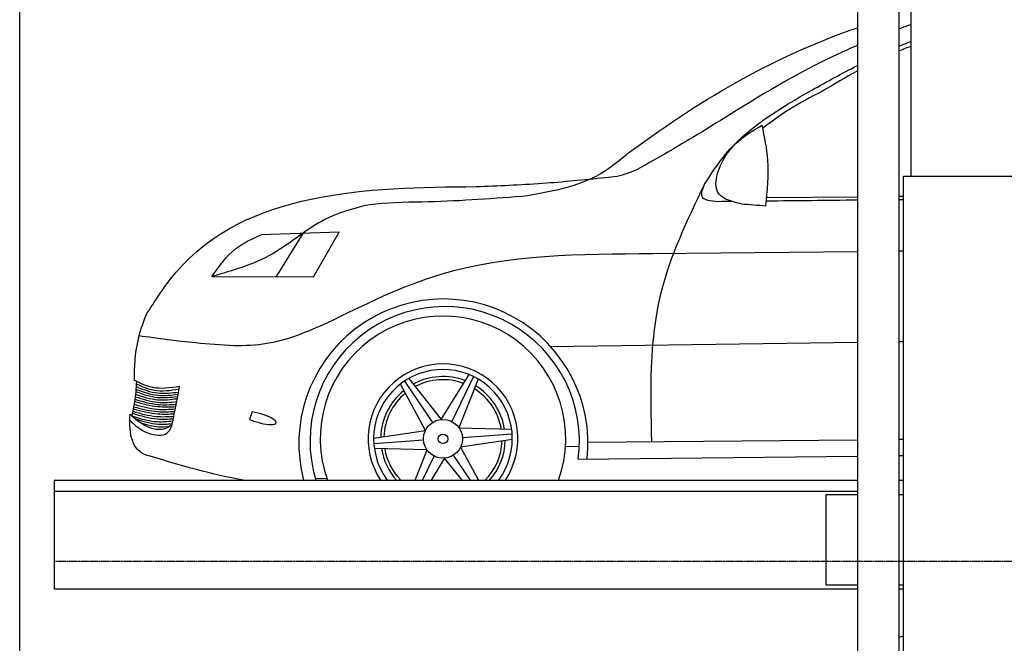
# Model space of a CAD drawing. Header units: millimetres. Extents: x 200 to 5711, y 92 to 8750.
# Tile 3 of 5: x 200 to 2919, y 5239 to 6962. Entities that reach past the tile are written whole.
import ezdxf

# ---------------------------------------------------------------- set-up
doc = ezdxf.new("R2010")
doc.units = ezdxf.units.MM
doc.linetypes.add('GEN3', pattern=[6.25, 5, -1.25])
doc.layers.add('3', color=6, linetype='GEN3')
doc.layers.add('car', color=10, linetype='Continuous')

msp = doc.modelspace()

# ---------------------------------------------------------------- linework, layer by layer
for p, q in [((2513.5, 7350), (2513.5, 3790)), ((2628.5, 3790), (2628.5, 7350)), ((2641, 265), (2641, 6530)), ((2641, 6530), (3003, 6530)), ((295, 5690), (2513.5, 5690)), ((295, 5690), (295, 5390)), ((2628.5, 5690), (2641, 5690)), ((295, 5390), (2513.5, 5390)), ((2628.5, 5390), (2641, 5390))]:
    msp.add_line(p, q)
for points in [[(5711.2, 3750), (5400, 3750), (5400, 200), (4950, 192.9), (4950, 91.6), (4850, 91.6), (4850, 177), (200, 250), (200, 8250)], [(2662, 6530), (2662, 7770)], [(295, 5660), (2136, 5660), (2513.5, 5660)], [(2513.5, 5400), (2427.5, 5400), (2427.5, 5650), (2513.5, 5650)], [(2628.5, 5650), (2641, 5650)], [(2641, 5400), (2628.5, 5400)]]:
    msp.add_lwpolyline(points)
at = {"layer": '3'}
msp.add_line((5360, 5465), (295, 5465), dxfattribs=at)
at = {"layer": 'car'}
for p, q in [((2262.8, 6470.4), (2513.5, 6472.9)), ((2628.5, 6474.1), (2641, 6474.2)), ((1082.4, 6374.7), (866.6, 6367.8)), ((982, 6371.5), (908.7, 6252.2)), ((1011.3, 6252.1), (1082.4, 6374.7)), ((1947.8, 6315.9), (2513.5, 6322)), ((2628.5, 6323.3), (2641, 6323.4)), ((731, 6252.5), (1011.3, 6252.1)), ((1665.7, 6059.7), (2513.5, 6071.5)), ((2628.5, 6073.1), (2641, 6073.3)), ((1320.3, 5826.9), (1251.2, 5955.2)), ((1262.3, 5963.2), (1339.8, 5849.3)), ((1274.7, 5970.9), (1364.3, 5857.7)), ((1364.3, 5857.7), (1440.9, 5981.7)), ((1453.4, 5976.1), (1393.4, 5852)), ((1466.3, 5969.1), (1413, 5834.9)), ((842.3, 5878.4), (834.7, 5858)), ((1177.5, 5805.9), (1320.3, 5826.9)), ((1413, 5834.9), (1558.7, 5830.7)), ((1177.9, 5791.3), (1315.3, 5801.5)), ((1560.5, 5802.4), (1417.6, 5781.4)), ((1560.1, 5817), (1422.6, 5806.9)), ((1769.4, 5795.3), (2513.5, 5801.8)), ((2628.5, 5802.8), (2641, 5802.9)), ((1325, 5773.4), (1179.3, 5777.6)), ((1291.9, 5690), (1325, 5773.4)), ((1417.6, 5781.4), (1466.9, 5690)), ((1707.4, 5783.6), (1745.6, 5783.1)), ((1312.5, 5690), (1344.5, 5756.4)), ((1373.6, 5750.7), (1336.2, 5690)), ((1421.6, 5690), (1373.6, 5750.7)), ((1445.1, 5690), (1398.1, 5759.1)), ((1742.6, 5748.2), (2513.5, 5756.5)), ((2628.5, 5757.8), (2641, 5757.9)), ((1016.3, 5694.6), (1047.6, 5695.8))]:
    msp.add_line(p, q, dxfattribs=at)
for radius in [53.7, 13.1]:
    msp.add_circle((1369, 5804.2), radius, dxfattribs=at)
for centre, radius, start, end in [((1370.2, 5791.3), 399.2, 353.8405, 194.6936), ((1373.8, 5797.5), 372, 352.3726, 196.8025), ((1369, 5804.2), 339.1, 340.3266, 199.6734), ((1369, 5804.2), 206.8, 326.4984, 213.5016), ((1369, 5804.2), 191.5, 323.4119, 216.5881), ((1369, 5804.2), 172, 69.0618, 118.4533), ((1369, 5804.2), 163.3, 69.6398, 117.9215), ((1369, 5804.2), 172, 129.0618, 178.4533), ((1369, 5804.2), 163.3, 129.6398, 177.9215), ((1369, 5804.2), 163.3, 9.6398, 57.9215), ((1369, 5804.2), 172, 9.0618, 58.4533), ((1369, 5804.2), 163.3, 315.6541, 357.9215), ((1369, 5804.2), 172, 318.4174, 358.4533), ((1369, 5804.2), 172, 189.0618, 221.5826), ((1369, 5804.2), 163.3, 189.6398, 224.3459)]:
    msp.add_arc(centre, radius, start, end, dxfattribs=at)
msp.add_ellipse((861.5, 5861.6), major_axis=(-46.9, 13.2), ratio=0.255437, start_param=1.034949, end_param=5.206775, dxfattribs=at)
for points in [[(1888.1, 6598.5), (2092.7, 6751.2), (2297.3, 6865.4), (2513.5, 6939.9)], [(2662, 6948.7), (2650.8, 6944.6), (2639.6, 6940.5), (2628.5, 6936.4)], [(2628.5, 6888.9), (2639.6, 6893.6), (2650.8, 6898), (2662, 6902.4)], [(2662, 6888.8), (2650.8, 6884.6), (2639.6, 6880.2), (2628.5, 6875.7)], [(2513.5, 6820.6), (2480.8, 6802.7), (2448.7, 6783.5), (2416.7, 6764.3)], [(2129.8, 6460.2), (2141.7, 6460.3), (2153.5, 6460.4), (2165.3, 6460.6)], [(2192.7, 6453.4), (2215.3, 6451.6), (2237.9, 6449.8), (2260.5, 6448)], [(2261.9, 6461.6), (2345.7, 6462.5), (2429.6, 6463.5), (2513.5, 6464.4)], [(2628.5, 6465.6), (2632.7, 6465.7), (2636.8, 6465.7), (2641, 6465.8)], [(624.9, 5861.7), (630.5, 5890.6), (636.1, 5919.4), (641.7, 5948.3)], [(818.3, 5690), (731.1, 5704.9), (645.6, 5730.7), (560, 5756.4)], [(2628.5, 5256.3), (2632.7, 5257.5), (2636.8, 5258.6), (2641, 5259.7)]]:
    msp.add_open_spline(points, degree=3, dxfattribs=at)
for points, knots in [([(2513.5, 6891), (2495.2, 6883.2), (2363.8, 6825.1), (2240.7, 6749.6), (2135.1, 6683.5)], [239.214143, 239.214143, 239.214143, 239.214143, 298.917163, 671.218612, 671.218612, 671.218612, 671.218612]), ([(2090.3, 6505.9), (2109.3, 6535.3), (2182, 6647.9), (2342.6, 6743.2), (2471.1, 6813.9), (2513.5, 6835.4)], [0, 0, 0, 0, 104.613348, 399.459773, 542.013572, 542.013572, 542.013572, 542.013572]), ([(2416.7, 6764.3), (2385.4, 6748.2), (2327.8, 6718.4), (2275.7, 6679.9), (2251.9, 6662.4)], [0, 0, 0, 0, 105.487502, 194.032591, 194.032591, 194.032591, 194.032591]), ([(2135.1, 6683.5), (2102.5, 6663.4), (2027.4, 6617.1), (1950.6, 6573.6), (1907.2, 6549)], [0, 0, 0, 0, 114.910988, 264.70194, 264.70194, 264.70194, 264.70194]), ([(2192.7, 6453.4), (2167.8, 6459.3), (2102.7, 6474.8), (2146.8, 6610.6), (2213.8, 6649.3), (2250.2, 6670.4)], [0, 0, 0, 0, 67.021534, 175.593767, 305.578082, 305.578082, 305.578082, 305.578082]), ([(2260.5, 6448), (2264.8, 6490), (2272.7, 6564.8), (2257.1, 6638.2), (2250.2, 6670.4)], [0, 0, 0, 0, 125.628927, 223.870214, 223.870214, 223.870214, 223.870214]), ([(1888.1, 6598.5), (1883.6, 6594.9), (1859.7, 6575.9), (1778.4, 6508), (1678.4, 6489.3), (1603.3, 6475.3)], [0, 0, 0, 0, 17.219123, 91.553213, 314.098964, 314.098964, 314.098964, 314.098964]), ([(1460.6, 6500.8), (1521.4, 6503.3), (1640.4, 6508.3), (1758.8, 6520.2), (1816.6, 6526)], [0, 0, 0, 0, 182.674626, 356.985827, 356.985827, 356.985827, 356.985827]), ([(1816.6, 6526), (1827.8, 6527), (1859.1, 6529.8), (1888.3, 6541.5), (1907.2, 6549)], [0, 0, 0, 0, 33.503315, 93.838272, 93.838272, 93.838272, 93.838272]), ([(548, 6145.3), (574.9, 6187), (768.6, 6487.3), (1160, 6499.8), (1460.6, 6500.8)], [0, 0, 0, 0, 146.390785, 1054.506962, 1054.506962, 1054.506962, 1054.506962]), ([(2090.3, 6505.9), (2042.7, 6407), (1935.4, 6183.8), (1941.4, 5935.3), (1944.8, 5796.9)], [0, 0, 0, 0, 324.815794, 732.898005, 732.898005, 732.898005, 732.898005]), ([(2090.3, 6505.9), (2085.6, 6494), (2073.9, 6464.2), (2108.8, 6461.7), (2129.8, 6460.2)], [0, 0, 0, 0, 31.951061, 80.326899, 80.326899, 80.326899, 80.326899]), ([(1603.3, 6475.3), (1512, 6468.1), (1372.2, 6457.1), (1221.8, 6457.9), (1163.9, 6450.3), (1154.2, 6449.1)], [0, 0, 0, 0, 274.815757, 420.633581, 449.945347, 449.945347, 449.945347, 449.945347]), ([(1154.2, 6449.1), (1116.1, 6438.3), (1021.4, 6411.6), (902.6, 6301.6), (788.6, 6269), (731, 6252.5)], [0, 0, 0, 0, 117.803172, 292.039075, 469.529804, 469.529804, 469.529804, 469.529804]), ([(731, 6252.5), (750.8, 6281), (786.1, 6331.7), (842.1, 6356.8), (866.6, 6367.8)], [0, 0, 0, 0, 101.655105, 180.962017, 180.962017, 180.962017, 180.962017]), ([(1049.4, 6124.6), (1152.6, 6175.7), (1432.9, 6314.6), (1748.5, 6315.4), (1947.8, 6315.9)], [0, 0, 0, 0, 342.291517, 928.771581, 928.771581, 928.771581, 928.771581]), ([(548, 6145.3), (539.6, 6122.3), (518.6, 6064.7), (516.6, 6003.4), (515.8, 5966.5)], [0, 0, 0, 0, 73.016764, 182.676184, 182.676184, 182.676184, 182.676184]), ([(791.2, 6061.8), (822, 6062.5), (911.8, 6064.7), (994.8, 6100.8), (1049.4, 6124.6)], [0, 0, 0, 0, 91.754818, 267.680359, 267.680359, 267.680359, 267.680359]), ([(529.4, 6089.6), (581.5, 6082.3), (668.5, 6070.1), (756.2, 6064.2), (791.2, 6061.8)], [0, 0, 0, 0, 157.997988, 263.411111, 263.411111, 263.411111, 263.411111]), ([(522.5, 5963.2), (521.3, 5943.9), (519.3, 5911.8), (512.4, 5880.4), (509.7, 5867.9)], [0, 0, 0, 0, 57.926992, 96.305474, 96.305474, 96.305474, 96.305474]), ([(641.7, 5948.3), (616.2, 5944.6), (572.1, 5938.3), (532.5, 5958.1), (515.8, 5966.5)], [0, 0, 0, 0, 74.852302, 129.82972, 129.82972, 129.82972, 129.82972]), ([(522, 5955.9), (538.1, 5948.8), (575.8, 5932.2), (616.9, 5938.2), (640.4, 5941.6)], [0, 0, 0, 0, 51.934564, 121.328067, 121.328067, 121.328067, 121.328067]), ([(520.5, 5934.5), (540.4, 5927.6), (578.2, 5914.5), (617.8, 5919), (636.4, 5921.2)], [0, 0, 0, 0, 62.505368, 118.037382, 118.037382, 118.037382, 118.037382]), ([(521, 5941), (541.1, 5933.8), (579, 5920.1), (618.9, 5925.1), (637.6, 5927.4)], [0, 0, 0, 0, 63.052537, 118.885608, 118.885608, 118.885608, 118.885608]), ([(521.5, 5948.3), (541.3, 5940.7), (579.2, 5926.1), (619.5, 5931.1), (638.8, 5933.5)], [0, 0, 0, 0, 62.518363, 119.8399, 119.8399, 119.8399, 119.8399]), ([(517.4, 5907.2), (538.6, 5901.4), (575.9, 5891.2), (614.4, 5892.6), (631, 5893.2)], [0, 0, 0, 0, 65.723643, 115.055173, 115.055173, 115.055173, 115.055173]), ([(518.3, 5913.7), (539.2, 5907.5), (576.5, 5896.3), (615.2, 5898.7), (632.3, 5899.8)], [0, 0, 0, 0, 64.793005, 115.631626, 115.631626, 115.631626, 115.631626]), ([(519.1, 5920.6), (539.6, 5914), (577, 5901.8), (616, 5905.4), (633.7, 5907.1)], [0, 0, 0, 0, 63.892634, 116.443296, 116.443296, 116.443296, 116.443296]), ([(519.8, 5927.4), (540.3, 5920.6), (578, 5908), (617.3, 5912.9), (635.2, 5915.1)], [0, 0, 0, 0, 63.7357, 117.344084, 117.344084, 117.344084, 117.344084]), ([(511.2, 5874.9), (534.1, 5867.9), (571.2, 5856.5), (609.7, 5858.9), (624.5, 5859.9)], [0, 0, 0, 0, 71.039343, 115.081007, 115.081007, 115.081007, 115.081007]), ([(512.4, 5880.6), (534, 5874.2), (571.1, 5863.3), (609.7, 5865.7), (625.8, 5866.6)], [0, 0, 0, 0, 66.795803, 115.008831, 115.008831, 115.008831, 115.008831]), ([(513.7, 5886.7), (536.2, 5880.8), (573.5, 5871), (611.9, 5872.7), (627.1, 5873.3)], [0, 0, 0, 0, 69.428849, 114.774451, 114.774451, 114.774451, 114.774451]), ([(514.9, 5892.7), (536.9, 5886.9), (574.2, 5877.1), (612.6, 5879.1), (628.4, 5879.9)], [0, 0, 0, 0, 67.664155, 114.833407, 114.833407, 114.833407, 114.833407]), ([(516.2, 5899.8), (537.2, 5893.8), (574.5, 5883.3), (613, 5885.7), (629.7, 5886.8)], [0, 0, 0, 0, 65.120445, 115.041337, 115.041337, 115.041337, 115.041337]), ([(560, 5756.4), (557.3, 5757.1), (509.8, 5768.7), (501.3, 5816.4), (504.8, 5872)], [0, 0, 0, 0, 8.283093, 145.106284, 145.106284, 145.106284, 145.106284]), ([(504.1, 5855.5), (518.7, 5841.9), (546.2, 5816.4), (614, 5808.8), (621.5, 5845.2), (624.9, 5861.7)], [0, 0, 0, 0, 60.993713, 114.514531, 159.191537, 159.191537, 159.191537, 159.191537]), ([(504.8, 5872), (518.4, 5860.5), (539.6, 5842.5), (572.7, 5830), (599.5, 5830.1), (613.2, 5838.7), (620.6, 5843.2)], [0, 0, 0, 0, 52.979941, 82.552708, 104.663038, 130.163319, 130.163319, 130.163319, 130.163319]), ([(509.7, 5867.9), (532.8, 5860.4), (570, 5848.4), (608.6, 5852.4), (623.2, 5853.9)], [0, 0, 0, 0, 71.833281, 115.488804, 115.488804, 115.488804, 115.488804]), ([(520.5, 5859), (541.2, 5852.5), (574.2, 5842), (608.6, 5845.2), (621.4, 5846.4)], [0, 0, 0, 0, 64.164444, 102.606236, 102.606236, 102.606236, 102.606236]), ([(535.3, 5848.1), (551.1, 5843.2), (576.9, 5835.2), (603.6, 5838.1), (614, 5839.2)], [0, 0, 0, 0, 49.032162, 79.87261, 79.87261, 79.87261, 79.87261])]:
    msp.add_open_spline(points, degree=3, knots=knots, dxfattribs=at)

doc.saveas('drawing.dxf')
